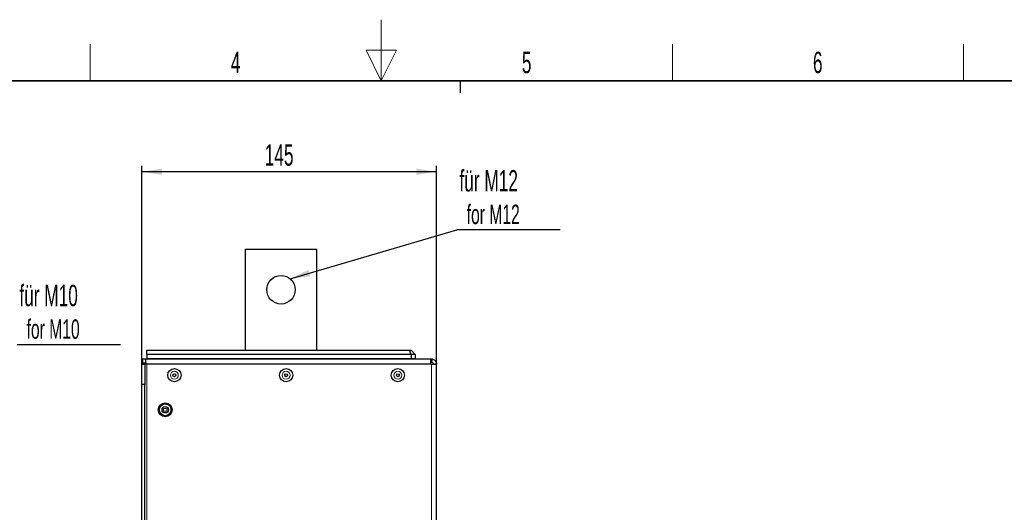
# Model space of a CAD drawing. Header units: millimetres. Extents: x 5 to 418, y 2 to 292.
# Tile 8 of 9: x 158 to 319, y 212 to 292. Entities that reach past the tile are written whole.
import ezdxf

# ---------------------------------------------------------------- set-up
doc = ezdxf.new("R2010")
doc.units = ezdxf.units.MM
doc.layers.add('SLD-0', color=7, linetype='Continuous')
doc.styles.add('SLDTEXTSTYLE0', font='TXT', dxfattribs={"width": 0.605})
doc.dimstyles.new('SLDDIMSTYLE0', dxfattribs={"dimtxt": 3.5, "dimasz": 3.302, "dimexe": 0, "dimexo": 0.0625, "dimgap": 0.875, "dimtad": 1, "dimlfac": 3, "dimrnd": 1e-09, "dimzin": 12, "dimdsep": 46, "dimtxsty": 'SLDTEXTSTYLE0', "dimsah": 1, "dimcen": 0.09, "dimadec": 0, "dimazin": 3, "dimtfac": 1, "dimtofl": 0, "dimtmove": 0, "dimatfit": 3, "dimfxl": 1, "dimfrac": 2, "dimtolj": 1, "dimtzin": 12, "dimarcsym": 0})
doc.dimstyles.new('SLDDIMSTYLE1', dxfattribs={"dimtxt": 0.18, "dimasz": 3.302, "dimexe": 0, "dimexo": 0.0625, "dimgap": 0, "dimtad": 0, "dimtih": 1, "dimtoh": 1, "dimdec": 0, "dimrnd": 1e-09, "dimzin": 0, "dimdsep": 46, "dimtxsty": 'Standard', "dimsah": 1, "dimcen": 0.09, "dimadec": 0, "dimazin": 0, "dimtfac": 3.302, "dimtdec": 0, "dimtofl": 0, "dimtmove": 0, "dimatfit": 3, "dimfxl": 1, "dimfrac": 2, "dimtolj": 1, "dimtzin": 0, "dimarcsym": 0})

# ---------------------------------------------------------------- blocks, each defined once
blk = doc.blocks.new('SW_NOTE_0')
at = {"layer": 'SLD-0', "color": 0}
blk.add_line((16.98, 0), (0, 0), dxfattribs=at)
at = {"layer": 'SLD-0', "color": 0, "attachment_point": 1, "style": 'SLDTEXTSTYLE0'}
for s, insert, char_height in [('für M10', (0.38, 9.83), 3.5), ('for M10', (1.57, 4.16), 3.175)]:
    blk.add_mtext(s, dxfattribs=dict(at, insert=insert, char_height=char_height))
blk = doc.blocks.new('_D_5')
at = {"layer": 'SLD-0', "color": 7}
for p, q in [((177.72, 236.07), (177.72, 268.58)), ((226.06, 236.08), (226.06, 268.58)), ((226.06, 267.58), (177.72, 267.58))]:
    blk.add_line(p, q, dxfattribs=at)
for points in [[(177.72, 267.58), (181.02, 267.07), (181.02, 268.09)], [(226.06, 267.58), (222.75, 268.09), (222.75, 267.08)]]:
    blk.add_solid(points, dxfattribs=at)
at = {"layer": 'SLD-0', "color": 7, "insert": (197.88, 272.09), "char_height": 3.5, "attachment_point": 1, "rotation": 0.0012, "style": 'SLDTEXTSTYLE0'}
blk.add_mtext('145', dxfattribs=at)
blk = doc.blocks.new('SW_NOTE_0_2')
at = {"layer": 'SLD-0', "color": 0}
blk.add_line((16.98, 0), (0, 0), dxfattribs=at)
at = {"layer": 'SLD-0', "color": 0, "attachment_point": 1, "style": 'SLDTEXTSTYLE0'}
for s, insert, char_height in [('für M12', (0.43, 9.78), 3.5), ('for M12', (1.62, 4.12), 3.175)]:
    blk.add_mtext(s, dxfattribs=dict(at, insert=insert, char_height=char_height))

msp = doc.modelspace()

# ---------------------------------------------------------------- linework, layer by layer
at = {"color": 7, "linetype": 'Continuous', "lineweight": 25}
for p, q in [((194.7225, 254.9089), (206.3891, 254.9089)), ((194.7225, 238.3255), (194.7225, 254.9089)), ((206.3891, 254.9089), (206.3891, 238.3255)), ((178.5558, 238.3255), (221.613, 238.3255)), ((178.5558, 237.6589), (178.5558, 238.3255)), ((221.8891, 237.6589), (178.5558, 237.6589)), ((178.5558, 237.6589), (178.5558, 236.9922)), ((221.8891, 237.6589), (221.613, 238.3255)), ((221.613, 238.3255), (221.8891, 238.3255)), ((222.5558, 237.6589), (221.8891, 238.3255)), ((221.8891, 237.6589), (221.8891, 236.9922)), ((222.5558, 237.6589), (221.8891, 237.6589)), ((222.5558, 237.6589), (222.5558, 236.9922)), ((177.7225, 236.0745), (178.2225, 236.0745)), ((177.7225, 232.7412), (177.7225, 236.0745)), ((177.8891, 236.9089), (178.3891, 236.9089)), ((177.8891, 236.2422), (177.8891, 236.9089)), ((178.3891, 236.2422), (177.8891, 236.2422)), ((177.8891, 236.0745), (177.8891, 236.2422)), ((178.2225, 236.0745), (178.2225, 232.7412)), ((178.5558, 236.0745), (178.2225, 236.0745)), ((178.3891, 236.9089), (178.3891, 236.8863)), ((178.3891, 236.9089), (225.0558, 236.9089)), ((178.3891, 236.2681), (178.3891, 236.8863)), ((178.3891, 236.2681), (178.3891, 236.2422)), ((178.3891, 236.0745), (178.3891, 236.2422)), ((178.5558, 236.9922), (221.8891, 236.9922)), ((178.5558, 236.9922), (178.5558, 236.9089)), ((225.2225, 236.0745), (178.5558, 236.0745)), ((221.5558, 236.9089), (221.5558, 236.9922)), ((221.8891, 236.9922), (222.5558, 236.9922)), ((225.0558, 236.9089), (225.0558, 236.0755)), ((225.0558, 236.9089), (225.2225, 236.9089)), ((225.0558, 236.4089), (225.2225, 236.4089)), ((225.0558, 236.0745), (225.0558, 236.0755)), ((225.2225, 236.0745), (226.0558, 236.0745)), ((225.5553, 236.0948), (225.5558, 236.0755)), ((225.5558, 236.0745), (225.5558, 236.0755)), ((226.0544, 236.1237), (226.0558, 236.0755)), ((226.0558, 236.0745), (226.0558, 236.0755)), ((226.0558, 121.0765), (226.0558, 236.0745)), ((178.2225, 232.7412), (177.7225, 232.7412)), ((177.7225, 124.4099), (177.7225, 232.7412)), ((178.2225, 124.4099), (178.2225, 232.7412))]:
    msp.add_line(p, q, dxfattribs=at)
at = {"color": 7, "linetype": 'Continuous', "lineweight": 18}
for p, q in [((178.3891, 236.0755), (225.0558, 236.0755)), ((178.5558, 121.0765), (178.5558, 236.0745)), ((225.2225, 236.9089), (225.2225, 236.4089)), ((225.2225, 236.0745), (225.2225, 121.0765)), ((225.4293, 236.8828), (225.3052, 236.3984)), ((226.0544, 236.1237), (225.5553, 236.0948))]:
    msp.add_line(p, q, dxfattribs=at)
at = {"color": 7, "linetype": 'Continuous', "lineweight": 25}
for centre, radius in [((200.5558, 248.2422), 2.3333), ((183.0558, 234.2422), 1.0883), ((183.0558, 234.2422), 0.25), ((201.3891, 234.2422), 1.0883), ((201.3891, 234.2422), 0.25), ((219.7225, 234.2422), 1.0883), ((219.7225, 234.2422), 0.25), ((181.5558, 228.5755), 1.1333), ((181.5558, 228.5755), 0.9667), ((181.5558, 228.5755), 0.525), ((181.5558, 228.5755), 0.2917)]:
    msp.add_circle(centre, radius, dxfattribs=at)
at = {"color": 7, "linetype": 'Continuous', "lineweight": 18}
for centre in [(183.0558, 234.2422), (201.3891, 234.2422), (219.7225, 234.2422)]:
    msp.add_circle(centre, 0.6474, dxfattribs=at)
at = {"color": 7, "linetype": 'Continuous', "lineweight": 25}
for points, knots in [([(225.2225, 236.9089), (225.2608, 236.9074), (225.3336, 236.9047), (225.3986, 236.8898), (225.4293, 236.8828)], [0, 0, 0, 0, 0.5261707, 1, 1, 1, 1]), ([(225.2225, 236.4089), (225.2303, 236.4087), (225.2461, 236.4084), (225.2685, 236.4059), (225.2891, 236.4024), (225.2997, 236.3998), (225.3052, 236.3984)], [0, 0, 0, 0, 0.2315687, 0.47218354, 0.7266204, 1, 1, 1, 1]), ([(225.3052, 236.3984), (225.3717, 236.3682), (225.5046, 236.3078), (225.5384, 236.1658), (225.5553, 236.0948)], [0, 0, 0, 0, 0.49999922, 1, 1, 1, 1]), ([(225.4293, 236.8828), (225.5123, 236.8532), (225.6783, 236.7941), (225.8753, 236.6131), (226.0152, 236.3851), (226.0413, 236.2109), (226.0544, 236.1237)], [0, 0, 0, 0, 0.24999882, 0.49999921, 0.74999961, 1, 1, 1, 1])]:
    msp.add_open_spline(points, degree=3, knots=knots, dxfattribs=at)
at = {"layer": 'SLD-0', "lineweight": 18}
for p, q in [((217, 292.5), (217, 282.5)), ((169.25, 282.5), (169.25, 288.5)), ((264.75, 282.5), (264.75, 288.5)), ((312.5, 282.5), (312.5, 288.5)), ((219.5, 287.5), (214.5, 287.5)), ((214.5, 287.5), (217, 282.5)), ((217, 282.5), (219.5, 287.5))]:
    msp.add_line(p, q, dxfattribs=at)
at = {"layer": 'SLD-0', "lineweight": 35}
msp.add_line((408, 282.5), (26, 282.5), dxfattribs=at)
at = {"layer": 'SLD-0'}
msp.add_line((230, 280.5), (230, 282.5), dxfattribs=at)
msp.add_line((230, 280.5), (230, 282.5), dxfattribs=at)

# ---------------------------------------------------------------- block references
at = {"layer": 'SLD-0', "color": 7}
for name, p in [('SW_NOTE_0_2', (229.392, 258.073)), ('SW_NOTE_0', (157.2431, 239.2254))]:
    msp.add_blockref(name, p, dxfattribs=at)

# ---------------------------------------------------------------- texts
at = {"layer": 'SLD-0', "char_height": 3.5, "attachment_point": 2, "style": 'SLDTEXTSTYLE0'}
for s, insert in [('4', (193.1027, 287.243)), ('5', (240.8527, 287.243)), ('6', (288.6027, 287.243))]:
    msp.add_mtext(s, dxfattribs=dict(at, insert=insert))

# ---------------------------------------------------------------- dimensions: what is measured, and where the dimension line sits
at = {"layer": 'SLD-0', "color": 7}
dim = msp.add_linear_dim(base=(177.7218, 267.5822), p1=(226.0558, 236.0755), p2=(177.7225, 236.0745), angle=0.001213, dimstyle='SLDDIMSTYLE0', dxfattribs=at)
dim.commit()
dim.dimension.update_dxf_attribs({"geometry": '_D_5', "text_midpoint": (201.8885, 267.5827), "dimtype": 160})

# ---------------------------------------------------------------- leaders
msp.add_leader([(202.0262, 250.054), (229.392, 258.073)], dimstyle='SLDDIMSTYLE1', dxfattribs=at)

doc.saveas('drawing.dxf')
